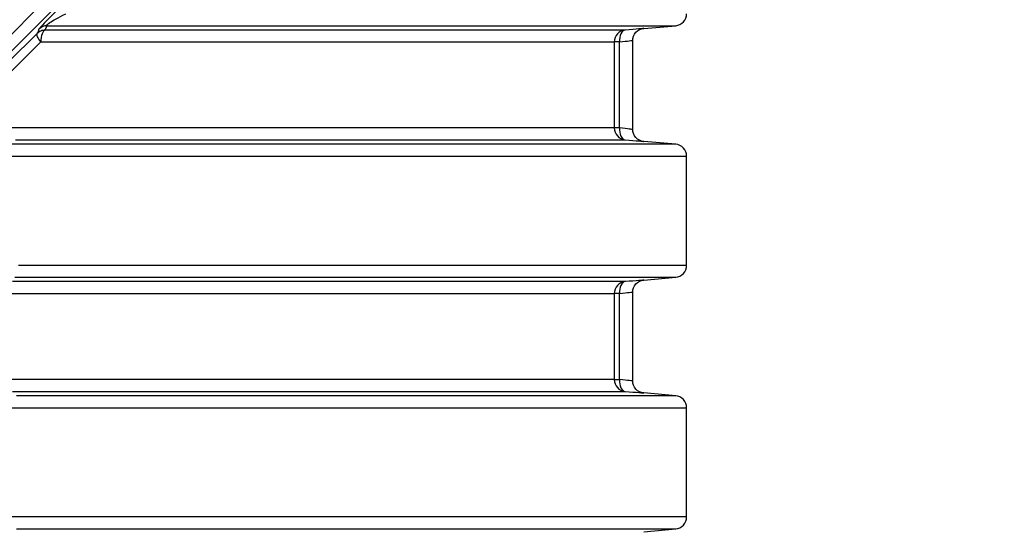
# Model space of a CAD drawing. Header units: millimetres. Extents: x 196 to 1773810, y -221320 to 153872.
# Tile 72 of 256: x 1115627 to 1116450, y -199871 to -199445. Entities that reach past the tile are written whole.
import ezdxf

# ---------------------------------------------------------------- set-up
doc = ezdxf.new("R2010")
doc.units = ezdxf.units.MM
doc.layers.get('Defpoints').update_dxf_attribs({"lineweight": 18})
for name, color, linetype, lineweight in [('00_Основной', 163, 'Continuous', 40), ('ТМ-размеры', 25, 'Continuous', 20), ('электрика', 1, 'Continuous', 140)]:
    doc.layers.add(name, color=color, linetype=linetype, lineweight=lineweight)
doc.styles.add('SFINKS', font='SFINKS.shx', dxfattribs={"width": 0.7, "oblique": 15})
doc.styles.add('Times New Roman', font='times.ttf')
doc.dimstyles.new('кира-50', dxfattribs={"dimtxt": 150, "dimasz": 40, "dimexe": 15, "dimexo": 0, "dimgap": 20, "dimtad": 1, "dimdec": 0, "dimrnd": 5, "dimdsep": 46, "dimtxsty": 'SFINKS', "dimblk1": 'OBLIQUE', "dimblk2": 'OBLIQUE', "dimsah": 1, "dimcen": 2.5, "dimclrd": 252, "dimclre": 252, "dimclrt": 252, "dimadec": 0, "dimazin": 0, "dimtfac": 1, "dimtdec": 0, "dimtofl": 0, "dimtmove": 0, "dimatfit": 3, "dimldrblk": 'OBLIQUE', "dimfxl": 15, "dimtfill": 1, "dimtolj": 1, "dimtzin": 0, "dimlwd": 20, "dimlwe": 20, "dimarcsym": 0})

# ---------------------------------------------------------------- blocks, each defined once
blk = doc.blocks.new('_Oblique')
at = {"color": 0, "linetype": 'ByBlock', "lineweight": -2}
blk.add_line((-0.5, -0.5), (0.5, 0.5), dxfattribs=at)
blk = doc.blocks.new('*D46')
at = {"layer": 'Defpoints', "color": 0, "linetype": 'ByBlock', "lineweight": 50, "transparency": 16777216}
for p in [(1115314.64, -194978.27), (1115314.64, -203390.23), (1116748.98, -203390.23)]:
    blk.add_point(p, dxfattribs=at)
at = {"layer": 'ТМ-размеры', "color": 252, "linetype": 'ByBlock', "lineweight": 20, "transparency": 16777216}
for p, q in [((1115314.64, -194978.27), (1116763.98, -194978.27)), ((1116748.98, -194978.27), (1116748.98, -203390.23)), ((1115314.64, -203390.23), (1116763.98, -203390.23))]:
    blk.add_line(p, q, dxfattribs=at)
at = {"layer": 'ТМ-размеры', "color": 252, "linetype": 'ByBlock', "lineweight": 20, "transparency": 16777216, "xscale": 40, "yscale": 40, "zscale": 40}
for p, rotation in [((1116748.98, -194978.27), 90), ((1116748.98, -203390.23), 270)]:
    blk.add_blockref('_Oblique', p, dxfattribs=dict(at, rotation=rotation))
at = {"layer": 'ТМ-размеры', "color": 252, "linetype": 'ByBlock', "transparency": 16777216, "insert": (1116653.98, -199184.25), "char_height": 150, "attachment_point": 5, "rotation": 90, "style": 'SFINKS', "bg_fill": 3, "box_fill_scale": 1.1, "bg_fill_color": 256, "bg_fill_true_color": 13158600, "bg_fill_transparency": 0}
blk.add_mtext('\\A1;8410', dxfattribs=at)

msp = doc.modelspace()

# ---------------------------------------------------------------- linework, layer by layer
at = {"layer": '00_Основной', "color": 252, "lineweight": 25, "ltscale": 10}
for p, q in [((1115484.02, -199593.18, 0.2), (1115723.56, -199353.64, 0.2)), ((1115730.63, -199360.69, 0.2), (1115491.08, -199600.23, 0.2)), ((1116148.77, -199452.15, 0.2), (1116175.51, -199449.8, 0.2)), ((1116124.13, -199463.42, 0.2), (1116124.13, -199535.09, 0.2)), ((1116128.56, -199535.09, 0.2), (1116128.56, -199463.42, 0.2)), ((1116139.64, -199536.45, 0.2), (1116139.64, -199462.06, 0.2)), ((1116175.51, -199548.71, 0.2), (1116148.77, -199546.37, 0.2)), ((1116184.64, -199649.84, 0.2), (1116184.64, -199558.67, 0.2)), ((1116148.77, -199662.15, 0.2), (1116175.51, -199659.81, 0.2)), ((1116124.13, -199673.41, 0.2), (1116124.13, -199745.1, 0.2)), ((1116128.56, -199745.1, 0.2), (1116128.56, -199673.41, 0.2)), ((1116139.64, -199746.45, 0.2), (1116139.64, -199672.06, 0.2)), ((1116175.51, -199758.7, 0.2), (1116148.77, -199756.37, 0.2)), ((1116184.64, -199859.85, 0.2), (1116184.64, -199768.66, 0.2)), ((1116148.77, -199872.14, 0.2), (1116175.51, -199869.81, 0.2))]:
    msp.add_line(p, q, dxfattribs=at)
at = {"layer": '00_Основной', "color": 252, "lineweight": 25, "ltscale": 10, "elevation": 0.2}
for points in [[(1115662.77, -199432.77), (1115659.78, -199435.72), (1115656.73, -199438.74), (1115654.56, -199440.9), (1115652.54, -199442.93), (1115650.65, -199444.87), (1115649.21, -199446.34), (1115647.85, -199447.73), (1115646.62, -199449.03), (1115645.55, -199450.17), (1115644.68, -199451.13), (1115644.03, -199451.88), (1115643.6, -199452.4), (1115643.42, -199452.7)], [(1115650.14, -199449.8), (1115649.91, -199449.59), (1115650.06, -199449.21), (1115650.56, -199448.68), (1115651.42, -199447.96), (1115652.44, -199447.25), (1115653.65, -199446.46), (1115654.77, -199445.77), (1115656.09, -199444.99), (1115657.64, -199444.12), (1115659.4, -199443.16), (1115661.34, -199442.12), (1115663.47, -199441.02), (1115665.8, -199439.84)], [(1116175.51, -199449.8), (1116177.33, -199449.47), (1116179.06, -199448.8), (1116180.65, -199447.84), (1116182.02, -199446.6), (1116183.13, -199445.12), (1116183.96, -199443.47), (1116184.47, -199441.69), (1116184.64, -199439.84)], [(1115641.98, -199456.35), (1115617.92, -199479.89), (1115593.55, -199503.8), (1115568.9, -199528.02)], [(1115644.98, -199463.42), (1115644.07, -199462.26), (1115643.31, -199461.14), (1115642.68, -199460.06), (1115642.2, -199459.06), (1115641.87, -199458.19), (1115641.73, -199457.42), (1115641.77, -199456.8), (1115641.98, -199456.35)], [(1115643.42, -199452.7), (1115642.6, -199454.74), (1115641.98, -199456.35)], [(1115648.7, -199453.46), (1115647.76, -199453.53), (1115646.84, -199453.69), (1115645.93, -199453.94), (1115645.06, -199454.26), (1115644.23, -199454.67), (1115643.42, -199455.17), (1115642.68, -199455.72), (1115641.98, -199456.35)], [(1115650.14, -199449.8), (1115649.21, -199449.88), (1115648.29, -199450.03), (1115647.39, -199450.28), (1115646.5, -199450.61), (1115645.66, -199451.02), (1115644.86, -199451.51), (1115644.11, -199452.08), (1115643.42, -199452.7)], [(1115648.7, -199453.46), (1115647.95, -199453.78), (1115647.25, -199454.45), (1115646.6, -199455.42), (1115646.05, -199456.66), (1115645.58, -199458.13), (1115645.24, -199459.8), (1115645.04, -199461.58), (1115644.98, -199463.42)], [(1115648.7, -199453.46), (1115649.5, -199451.42), (1115650.14, -199449.8)], [(1116133.25, -199453.46), (1116132.46, -199453.46), (1116131.31, -199453.46), (1116129.79, -199453.46), (1116127.91, -199453.46), (1116125.68, -199453.46), (1116123.09, -199453.46), (1116120.12, -199453.46), (1116116.82, -199453.46), (1116113.15, -199453.46), (1116109.13, -199453.46), (1116104.76, -199453.46), (1116100.04, -199453.46), (1116094.96, -199453.46), (1116089.56, -199453.46), (1116083.8, -199453.46), (1116077.69, -199453.46), (1116071.26, -199453.46), (1116064.48, -199453.46), (1116057.38, -199453.46), (1116049.95, -199453.46), (1116042.2, -199453.46), (1116034.12, -199453.46), (1116025.72, -199453.46), (1116017, -199453.46), (1116007.98, -199453.46), (1115998.66, -199453.46), (1115989.02, -199453.46), (1115979.08, -199453.46), (1115968.85, -199453.46), (1115958.34, -199453.46), (1115947.54, -199453.46), (1115936.45, -199453.46), (1115925.09, -199453.46), (1115913.47, -199453.46), (1115901.58, -199453.46), (1115889.42, -199453.46), (1115877.02, -199453.46), (1115864.36, -199453.46), (1115851.46, -199453.46), (1115838.32, -199453.46), (1115824.96, -199453.46), (1115811.36, -199453.46), (1115797.54, -199453.46), (1115783.52, -199453.46), (1115769.28, -199453.46), (1115754.84, -199453.46), (1115740.21, -199453.46), (1115725.39, -199453.46), (1115710.39, -199453.46), (1115695.21, -199453.46), (1115679.87, -199453.46), (1115664.36, -199453.46), (1115648.7, -199453.46)], [(1115650.14, -199449.8), (1115670.82, -199449.8), (1115691.26, -199449.8), (1115711.44, -199449.8), (1115731.34, -199449.8), (1115750.95, -199449.8), (1115770.27, -199449.8), (1115789.26, -199449.8), (1115807.94, -199449.8), (1115826.27, -199449.8), (1115844.26, -199449.8), (1115861.88, -199449.8), (1115879.12, -199449.8), (1115895.97, -199449.8), (1115912.42, -199449.8), (1115928.47, -199449.8), (1115944.09, -199449.8), (1115959.28, -199449.8), (1115974.02, -199449.8), (1115988.31, -199449.8), (1116002.14, -199449.8), (1116015.49, -199449.8), (1116028.36, -199449.8), (1116040.75, -199449.8), (1116052.62, -199449.8), (1116063.99, -199449.8), (1116074.86, -199449.8), (1116085.18, -199449.8), (1116094.99, -199449.8), (1116104.26, -199449.8), (1116112.98, -199449.8), (1116121.15, -199449.8), (1116128.77, -199449.8), (1116135.83, -199449.8), (1116142.32, -199449.8), (1116148.25, -199449.8), (1116153.6, -199449.8), (1116158.38, -199449.8), (1116162.57, -199449.8), (1116166.18, -199449.8), (1116169.2, -199449.8), (1116171.63, -199449.8), (1116173.48, -199449.8), (1116174.73, -199449.8), (1116175.4, -199449.8), (1116175.51, -199449.8)], [(1116133.25, -199453.46), (1116131.43, -199453.78), (1116129.7, -199454.45), (1116128.12, -199455.42), (1116126.76, -199456.66), (1116125.64, -199458.13), (1116124.81, -199459.8), (1116124.3, -199461.58), (1116124.13, -199463.42)], [(1116133.25, -199453.46), (1116132.23, -199453.73), (1116131.27, -199454.35), (1116130.41, -199455.31), (1116129.69, -199456.55), (1116129.13, -199458.03), (1116128.73, -199459.71), (1116128.55, -199461.53), (1116128.56, -199463.42)], [(1116148.77, -199452.15), (1116148.77, -199452.15), (1116148.5, -199452.16), (1116147.72, -199452.23), (1116146.43, -199452.34), (1116144.64, -199452.49), (1116142.4, -199452.68), (1116139.74, -199452.91), (1116136.66, -199453.16), (1116133.25, -199453.46)], [(1116139.64, -199462.11), (1116139.8, -199460.38), (1116140.28, -199458.6), (1116141.11, -199456.89), (1116142.26, -199455.35), (1116143.7, -199454.05), (1116145.34, -199453.08), (1116147.06, -199452.44), (1116148.77, -199452.15)], [(1115572.78, -199535.09), (1115591.25, -199516.72), (1115609.22, -199498.87), (1115627.34, -199480.89), (1115644.98, -199463.42)], [(1115644.98, -199463.42), (1115660.46, -199463.42), (1115675.79, -199463.42), (1115690.98, -199463.42), (1115705.98, -199463.42), (1115720.82, -199463.42), (1115735.47, -199463.42), (1115749.95, -199463.42), (1115764.21, -199463.42), (1115778.3, -199463.42), (1115792.17, -199463.42), (1115805.83, -199463.42), (1115819.28, -199463.42), (1115832.5, -199463.42), (1115845.48, -199463.42), (1115858.24, -199463.42), (1115870.75, -199463.42), (1115883.03, -199463.42), (1115895.04, -199463.42), (1115906.8, -199463.42), (1115918.29, -199463.42), (1115929.52, -199463.42), (1115940.49, -199463.42), (1115951.17, -199463.42), (1115961.57, -199463.42), (1115971.68, -199463.42), (1115981.5, -199463.42), (1115991.04, -199463.42), (1116000.25, -199463.42), (1116009.18, -199463.42), (1116017.79, -199463.42), (1116026.1, -199463.42), (1116034.09, -199463.42), (1116041.76, -199463.42), (1116049.12, -199463.42), (1116056.13, -199463.42), (1116062.83, -199463.42), (1116069.2, -199463.42), (1116075.22, -199463.42), (1116080.92, -199463.42), (1116086.27, -199463.42), (1116091.28, -199463.42), (1116095.95, -199463.42), (1116100.27, -199463.42), (1116104.25, -199463.42), (1116107.88, -199463.42), (1116111.15, -199463.42), (1116114.07, -199463.42), (1116116.64, -199463.42), (1116118.85, -199463.42), (1116120.7, -199463.42), (1116122.21, -199463.42), (1116123.36, -199463.42), (1116124.13, -199463.42)], [(1116128.56, -199463.42), (1116127.62, -199463.42), (1116126.77, -199463.42), (1116126.02, -199463.42), (1116125.39, -199463.42), (1116124.88, -199463.42), (1116124.5, -199463.42), (1116124.24, -199463.42), (1116124.13, -199463.42)], [(1116128.56, -199463.42), (1116131.1, -199463.11), (1116133.3, -199462.86), (1116135.16, -199462.63), (1116136.69, -199462.45), (1116137.98, -199462.29), (1116138.9, -199462.2), (1116139.46, -199462.12), (1116139.64, -199462.11), (1116139.64, -199462.11)], [(1116124.13, -199535.09), (1116123.36, -199535.09), (1116122.23, -199535.09), (1116120.74, -199535.09), (1116118.91, -199535.09), (1116116.74, -199535.09), (1116114.2, -199535.09), (1116111.32, -199535.09), (1116108.09, -199535.09), (1116104.52, -199535.09), (1116100.59, -199535.09), (1116096.33, -199535.09), (1116091.73, -199535.09), (1116086.79, -199535.09), (1116081.52, -199535.09), (1116075.91, -199535.09), (1116069.96, -199535.09), (1116063.69, -199535.09), (1116057.09, -199535.09), (1116050.18, -199535.09), (1116042.92, -199535.09), (1116035.37, -199535.09), (1116027.48, -199535.09), (1116019.3, -199535.09), (1116010.82, -199535.09), (1116002.01, -199535.09), (1115992.92, -199535.09), (1115983.53, -199535.09), (1115973.85, -199535.09), (1115963.87, -199535.09), (1115953.63, -199535.09), (1115943.08, -199535.09), (1115932.28, -199535.09), (1115921.21, -199535.09), (1115909.87, -199535.09), (1115898.27, -199535.09), (1115886.42, -199535.09), (1115874.31, -199535.09), (1115861.96, -199535.09), (1115849.37, -199535.09), (1115836.56, -199535.09), (1115823.52, -199535.09), (1115810.24, -199535.09), (1115796.77, -199535.09), (1115783.06, -199535.09), (1115769.17, -199535.09), (1115755.07, -199535.09), (1115740.79, -199535.09), (1115726.31, -199535.09), (1115711.66, -199535.09), (1115696.83, -199535.09), (1115681.85, -199535.09), (1115666.69, -199535.09), (1115651.38, -199535.09), (1115635.93, -199535.09), (1115620.34, -199535.09)], [(1116124.13, -199535.09), (1116124.3, -199536.93), (1116124.81, -199538.72), (1116125.64, -199540.37), (1116126.76, -199541.85), (1116128.12, -199543.1), (1116129.7, -199544.05), (1116131.43, -199544.72), (1116133.25, -199545.06)], [(1116128.56, -199535.09), (1116127.62, -199535.09), (1116126.77, -199535.09), (1116126.02, -199535.09), (1116125.39, -199535.09), (1116124.88, -199535.09), (1116124.5, -199535.09), (1116124.24, -199535.09), (1116124.13, -199535.09)], [(1116128.56, -199535.09), (1116128.55, -199536.97), (1116128.73, -199538.79), (1116129.13, -199540.47), (1116129.69, -199541.96), (1116130.41, -199543.21), (1116131.27, -199544.15), (1116132.23, -199544.77), (1116133.25, -199545.06)], [(1116139.64, -199536.4), (1116139.46, -199536.38), (1116138.9, -199536.32), (1116137.99, -199536.21), (1116136.69, -199536.05), (1116135.18, -199535.88), (1116133.32, -199535.66), (1116131.1, -199535.39), (1116128.56, -199535.09)], [(1116148.77, -199546.37), (1116147.06, -199546.06), (1116145.34, -199545.42), (1116143.7, -199544.45), (1116142.26, -199543.16), (1116141.11, -199541.61), (1116140.28, -199539.9), (1116139.8, -199538.14), (1116139.64, -199536.4)], [(1115623.78, -199545.06), (1115639.54, -199545.06), (1115655.18, -199545.06), (1115670.66, -199545.06), (1115685.98, -199545.06), (1115701.14, -199545.06), (1115716.14, -199545.06), (1115730.95, -199545.06), (1115745.59, -199545.06), (1115760.04, -199545.06), (1115774.29, -199545.06), (1115788.34, -199545.06), (1115802.2, -199545.06), (1115815.83, -199545.06), (1115829.25, -199545.06), (1115842.44, -199545.06), (1115855.41, -199545.06), (1115868.13, -199545.06), (1115880.62, -199545.06), (1115892.86, -199545.06), (1115904.84, -199545.06), (1115916.57, -199545.06), (1115928.04, -199545.06), (1115939.25, -199545.06), (1115950.17, -199545.06), (1115960.82, -199545.06), (1115971.2, -199545.06), (1115981.27, -199545.06), (1115991.06, -199545.06), (1116000.56, -199545.06), (1116009.76, -199545.06), (1116018.66, -199545.06), (1116027.24, -199545.06), (1116035.53, -199545.06), (1116043.49, -199545.06), (1116051.14, -199545.06), (1116058.46, -199545.06), (1116065.46, -199545.06), (1116072.13, -199545.06), (1116078.48, -199545.06), (1116084.49, -199545.06), (1116090.16, -199545.06), (1116095.5, -199545.06), (1116100.5, -199545.06), (1116105.15, -199545.06), (1116109.46, -199545.06), (1116113.42, -199545.06), (1116117.03, -199545.06), (1116120.29, -199545.06), (1116123.21, -199545.06), (1116125.77, -199545.06), (1116127.98, -199545.06), (1116129.83, -199545.06), (1116131.33, -199545.06), (1116132.47, -199545.06), (1116133.25, -199545.06)], [(1116133.25, -199545.06), (1116136.68, -199545.34), (1116139.74, -199545.6), (1116142.4, -199545.83), (1116144.65, -199546.02), (1116146.43, -199546.17), (1116147.71, -199546.28), (1116148.5, -199546.34), (1116148.77, -199546.37)], [(1116175.51, -199548.71), (1116175.44, -199548.71), (1116174.85, -199548.71), (1116173.66, -199548.71), (1116171.9, -199548.71), (1116169.54, -199548.71), (1116166.59, -199548.71), (1116163.06, -199548.71), (1116158.96, -199548.71), (1116154.27, -199548.71), (1116149.01, -199548.71), (1116143.17, -199548.71), (1116136.76, -199548.71), (1116129.8, -199548.71), (1116122.27, -199548.71), (1116114.2, -199548.71), (1116105.56, -199548.71), (1116096.39, -199548.71), (1116086.7, -199548.71), (1116076.45, -199548.71), (1116065.7, -199548.71), (1116054.42, -199548.71), (1116042.65, -199548.71), (1116030.38, -199548.71), (1116017.61, -199548.71), (1116004.36, -199548.71), (1115990.62, -199548.71), (1115976.44, -199548.71), (1115961.81, -199548.71), (1115946.73, -199548.71), (1115931.2, -199548.71), (1115915.27, -199548.71), (1115898.92, -199548.71), (1115882.17, -199548.71), (1115865.02, -199548.71), (1115847.51, -199548.71), (1115829.62, -199548.71), (1115811.39, -199548.71), (1115792.82, -199548.71), (1115773.91, -199548.71), (1115754.69, -199548.71), (1115735.17, -199548.71), (1115715.36, -199548.71), (1115695.28, -199548.71), (1115674.93, -199548.71), (1115654.34, -199548.71), (1115633.52, -199548.71), (1115612.48, -199548.71)], [(1116184.64, -199558.67), (1116184.47, -199556.82), (1116183.96, -199555.05), (1116183.13, -199553.38), (1116182.02, -199551.91), (1116180.65, -199550.67), (1116179.06, -199549.7), (1116177.33, -199549.04), (1116175.51, -199548.71)], [(1115611.43, -199558.67), (1115632.77, -199558.67), (1115653.91, -199558.67), (1115674.79, -199558.67), (1115695.44, -199558.67), (1115715.83, -199558.67), (1115735.94, -199558.67), (1115755.75, -199558.67), (1115775.26, -199558.67), (1115794.47, -199558.67), (1115813.33, -199558.67), (1115831.86, -199558.67), (1115850.02, -199558.67), (1115867.83, -199558.67), (1115885.24, -199558.67), (1115902.28, -199558.67), (1115918.9, -199558.67), (1115935.11, -199558.67), (1115950.89, -199558.67), (1115966.23, -199558.67), (1115981.13, -199558.67), (1115995.56, -199558.67), (1116009.54, -199558.67), (1116023.02, -199558.67), (1116036.02, -199558.67), (1116048.54, -199558.67), (1116060.53, -199558.67), (1116072.02, -199558.67), (1116082.98, -199558.67), (1116093.42, -199558.67), (1116103.33, -199558.67), (1116112.69, -199558.67), (1116121.51, -199558.67), (1116129.76, -199558.67), (1116137.45, -199558.67), (1116144.58, -199558.67), (1116151.14, -199558.67), (1116157.12, -199558.67), (1116162.53, -199558.67), (1116167.35, -199558.67), (1116171.59, -199558.67), (1116175.23, -199558.67), (1116178.28, -199558.67), (1116180.73, -199558.67), (1116182.59, -199558.67), (1116183.86, -199558.67), (1116184.53, -199558.67), (1116184.64, -199558.67)], [(1116184.64, -199649.84), (1116184.34, -199649.84), (1116183.46, -199649.84), (1116181.96, -199649.84), (1116179.87, -199649.84), (1116177.2, -199649.84), (1116173.93, -199649.84), (1116170.08, -199649.84), (1116165.63, -199649.84), (1116160.61, -199649.84), (1116154.99, -199649.84), (1116148.81, -199649.84), (1116142.07, -199649.84), (1116134.74, -199649.84), (1116126.86, -199649.84), (1116118.42, -199649.84), (1116109.43, -199649.84), (1116099.89, -199649.84), (1116089.81, -199649.84), (1116079.22, -199649.84), (1116068.08, -199649.84), (1116056.44, -199649.84), (1116044.29, -199649.84), (1116031.63, -199649.84), (1116018.48, -199649.84), (1116004.86, -199649.84), (1115990.75, -199649.84), (1115976.19, -199649.84), (1115961.18, -199649.84), (1115945.71, -199649.84), (1115929.82, -199649.84), (1115913.51, -199649.84), (1115896.79, -199649.84), (1115879.66, -199649.84), (1115862.14, -199649.84), (1115844.26, -199649.84), (1115826.02, -199649.84), (1115807.41, -199649.84), (1115788.47, -199649.84), (1115769.21, -199649.84), (1115749.64, -199649.84), (1115729.77, -199649.84), (1115709.62, -199649.84), (1115689.18, -199649.84), (1115668.5, -199649.84), (1115647.57, -199649.84), (1115626.42, -199649.84)], [(1116175.51, -199659.81), (1116177.33, -199659.47), (1116179.06, -199658.8), (1116180.65, -199657.84), (1116182.02, -199656.6), (1116183.13, -199655.12), (1116183.96, -199653.47), (1116184.47, -199651.68), (1116184.64, -199649.84)], [(1115623.14, -199659.81), (1115644.08, -199659.81), (1115664.79, -199659.81), (1115685.26, -199659.81), (1115705.47, -199659.81), (1115725.41, -199659.81), (1115745.08, -199659.81), (1115764.44, -199659.81), (1115783.5, -199659.81), (1115802.24, -199659.81), (1115820.64, -199659.81), (1115838.7, -199659.81), (1115856.4, -199659.81), (1115873.73, -199659.81), (1115890.68, -199659.81), (1115907.23, -199659.81), (1115923.37, -199659.81), (1115939.09, -199659.81), (1115954.39, -199659.81), (1115969.25, -199659.81), (1115983.67, -199659.81), (1115997.61, -199659.81), (1116011.1, -199659.81), (1116024.11, -199659.81), (1116036.63, -199659.81), (1116048.65, -199659.81), (1116060.18, -199659.81), (1116071.19, -199659.81), (1116081.68, -199659.81), (1116091.65, -199659.81), (1116101.09, -199659.81), (1116109.98, -199659.81), (1116118.33, -199659.81), (1116126.14, -199659.81), (1116133.37, -199659.81), (1116140.06, -199659.81), (1116146.17, -199659.81), (1116151.73, -199659.81), (1116156.7, -199659.81), (1116161.1, -199659.81), (1116164.91, -199659.81), (1116168.14, -199659.81), (1116170.8, -199659.81), (1116172.86, -199659.81), (1116174.34, -199659.81), (1116175.21, -199659.81), (1116175.51, -199659.81)], [(1116148.77, -199662.15), (1116148.77, -199662.15), (1116148.5, -199662.16), (1116147.71, -199662.24), (1116146.41, -199662.35), (1116144.64, -199662.49), (1116142.4, -199662.67), (1116139.74, -199662.91), (1116136.66, -199663.16), (1116133.25, -199663.46)], [(1116139.64, -199672.1), (1116139.8, -199670.38), (1116140.28, -199668.6), (1116141.11, -199666.89), (1116142.26, -199665.35), (1116143.7, -199664.06), (1116145.34, -199663.08), (1116147.06, -199662.44), (1116148.77, -199662.15)], [(1116133.25, -199663.46), (1116132.24, -199663.46), (1116130.69, -199663.46), (1116128.62, -199663.46), (1116126.01, -199663.46), (1116122.86, -199663.46), (1116119.18, -199663.46), (1116114.99, -199663.46), (1116110.26, -199663.46), (1116105.01, -199663.46), (1116099.25, -199663.46), (1116092.97, -199663.46), (1116086.19, -199663.46), (1116078.89, -199663.46), (1116071.1, -199663.46), (1116062.82, -199663.46), (1116054.04, -199663.46), (1116044.77, -199663.46), (1116035.03, -199663.46), (1116024.82, -199663.46), (1116014.15, -199663.46), (1116003.02, -199663.46), (1115991.43, -199663.46), (1115979.39, -199663.46), (1115966.93, -199663.46), (1115954.05, -199663.46), (1115940.73, -199663.46), (1115927.01, -199663.46), (1115912.9, -199663.46), (1115898.38, -199663.46), (1115883.5, -199663.46), (1115868.23, -199663.46), (1115852.59, -199663.46), (1115836.62, -199663.46), (1115820.29, -199663.46), (1115803.64, -199663.46), (1115786.66, -199663.46), (1115769.38, -199663.46), (1115751.8, -199663.46), (1115733.93, -199663.46), (1115715.78, -199663.46), (1115697.38, -199663.46), (1115678.73, -199663.46), (1115659.83, -199663.46), (1115640.71, -199663.46), (1115621.38, -199663.46)], [(1116133.25, -199663.46), (1116131.43, -199663.79), (1116129.7, -199664.45), (1116128.12, -199665.42), (1116126.76, -199666.66), (1116125.64, -199668.13), (1116124.81, -199669.8), (1116124.3, -199671.58), (1116124.13, -199673.41)], [(1116133.25, -199663.46), (1116132.23, -199663.73), (1116131.27, -199664.35), (1116130.41, -199665.31), (1116129.69, -199666.55), (1116129.13, -199668.03), (1116128.73, -199669.71), (1116128.55, -199671.53), (1116128.56, -199673.41)], [(1115617.96, -199673.41), (1115637.09, -199673.41), (1115656, -199673.41), (1115674.68, -199673.41), (1115693.12, -199673.41), (1115711.32, -199673.41), (1115729.26, -199673.41), (1115746.93, -199673.41), (1115764.31, -199673.41), (1115781.4, -199673.41), (1115798.19, -199673.41), (1115814.66, -199673.41), (1115830.8, -199673.41), (1115846.59, -199673.41), (1115862.06, -199673.41), (1115877.16, -199673.41), (1115891.88, -199673.41), (1115906.23, -199673.41), (1115920.2, -199673.41), (1115933.76, -199673.41), (1115946.92, -199673.41), (1115959.67, -199673.41), (1115971.98, -199673.41), (1115983.88, -199673.41), (1115995.34, -199673.41), (1116006.34, -199673.41), (1116016.92, -199673.41), (1116027, -199673.41), (1116036.64, -199673.41), (1116045.8, -199673.41), (1116054.48, -199673.41), (1116062.66, -199673.41), (1116070.38, -199673.41), (1116077.59, -199673.41), (1116084.3, -199673.41), (1116090.5, -199673.41), (1116096.2, -199673.41), (1116101.38, -199673.41), (1116106.07, -199673.41), (1116110.22, -199673.41), (1116113.84, -199673.41), (1116116.96, -199673.41), (1116119.54, -199673.41), (1116121.6, -199673.41), (1116123.13, -199673.41), (1116124.13, -199673.41)], [(1116128.56, -199673.41), (1116127.62, -199673.41), (1116126.77, -199673.41), (1116126.02, -199673.41), (1116125.39, -199673.41), (1116124.88, -199673.41), (1116124.5, -199673.41), (1116124.24, -199673.41), (1116124.13, -199673.41)], [(1116128.56, -199673.41), (1116131.1, -199673.11), (1116133.3, -199672.84), (1116135.16, -199672.64), (1116136.69, -199672.45), (1116137.98, -199672.3), (1116138.9, -199672.19), (1116139.46, -199672.13), (1116139.64, -199672.1), (1116139.64, -199672.11)], [(1116124.13, -199745.1), (1116123.13, -199745.1), (1116121.6, -199745.1), (1116119.54, -199745.1), (1116116.96, -199745.1), (1116113.84, -199745.1), (1116110.22, -199745.1), (1116106.07, -199745.1), (1116101.38, -199745.1), (1116096.2, -199745.1), (1116090.5, -199745.1), (1116084.3, -199745.1), (1116077.59, -199745.1), (1116070.38, -199745.1), (1116062.66, -199745.1), (1116054.48, -199745.1), (1116045.8, -199745.1), (1116036.64, -199745.1), (1116027, -199745.1), (1116016.92, -199745.1), (1116006.34, -199745.1), (1115995.34, -199745.1), (1115983.88, -199745.1), (1115971.98, -199745.1), (1115959.67, -199745.1), (1115946.92, -199745.1), (1115933.76, -199745.1), (1115920.2, -199745.1), (1115906.23, -199745.1), (1115891.88, -199745.1), (1115877.16, -199745.1), (1115862.06, -199745.1), (1115846.59, -199745.1), (1115830.8, -199745.1), (1115814.66, -199745.1), (1115798.19, -199745.1), (1115781.4, -199745.1), (1115764.31, -199745.1), (1115746.93, -199745.1), (1115729.26, -199745.1), (1115711.32, -199745.1), (1115693.12, -199745.1), (1115674.68, -199745.1), (1115656, -199745.1), (1115637.09, -199745.1), (1115617.96, -199745.1)], [(1116124.13, -199745.1), (1116124.3, -199746.93), (1116124.81, -199748.72), (1116125.64, -199750.37), (1116126.76, -199751.84), (1116128.12, -199753.1), (1116129.7, -199754.06), (1116131.43, -199754.72), (1116133.25, -199755.06)], [(1116124.13, -199745.1), (1116124.24, -199745.1), (1116124.5, -199745.1), (1116124.88, -199745.1), (1116125.39, -199745.1), (1116126.02, -199745.1), (1116126.77, -199745.1), (1116127.62, -199745.1), (1116128.56, -199745.1)], [(1116128.56, -199745.1), (1116128.55, -199746.97), (1116128.73, -199748.79), (1116129.13, -199750.47), (1116129.69, -199751.97), (1116130.41, -199753.21), (1116131.27, -199754.16), (1116132.23, -199754.78), (1116133.25, -199755.06)], [(1116139.64, -199746.41), (1116139.46, -199746.38), (1116138.9, -199746.32), (1116137.99, -199746.21), (1116136.69, -199746.06), (1116135.18, -199745.87), (1116133.32, -199745.66), (1116131.1, -199745.39), (1116128.56, -199745.1)], [(1116148.77, -199756.37), (1116147.06, -199756.06), (1116145.34, -199755.42), (1116143.7, -199754.45), (1116142.26, -199753.15), (1116141.11, -199751.62), (1116140.28, -199749.91), (1116139.8, -199748.14), (1116139.64, -199746.41)], [(1115621.38, -199755.06), (1115640.71, -199755.06), (1115659.83, -199755.06), (1115678.73, -199755.06), (1115697.38, -199755.06), (1115715.78, -199755.06), (1115733.93, -199755.06), (1115751.8, -199755.06), (1115769.38, -199755.06), (1115786.66, -199755.06), (1115803.64, -199755.06), (1115820.29, -199755.06), (1115836.62, -199755.06), (1115852.59, -199755.06), (1115868.23, -199755.06), (1115883.5, -199755.06), (1115898.38, -199755.06), (1115912.9, -199755.06), (1115927.01, -199755.06), (1115940.73, -199755.06), (1115954.05, -199755.06), (1115966.93, -199755.06), (1115979.39, -199755.06), (1115991.43, -199755.06), (1116003.02, -199755.06), (1116014.15, -199755.06), (1116024.82, -199755.06), (1116035.03, -199755.06), (1116044.77, -199755.06), (1116054.04, -199755.06), (1116062.82, -199755.06), (1116071.1, -199755.06), (1116078.89, -199755.06), (1116086.19, -199755.06), (1116092.97, -199755.06), (1116099.25, -199755.06), (1116105.01, -199755.06), (1116110.26, -199755.06), (1116114.99, -199755.06), (1116119.18, -199755.06), (1116122.86, -199755.06), (1116126.01, -199755.06), (1116128.62, -199755.06), (1116130.69, -199755.06), (1116132.24, -199755.06), (1116133.25, -199755.06)], [(1116175.51, -199758.7), (1116175.36, -199758.7), (1116174.62, -199758.7), (1116173.3, -199758.7), (1116171.38, -199758.7), (1116168.86, -199758.7), (1116165.76, -199758.7), (1116162.08, -199758.7), (1116157.8, -199758.7), (1116152.93, -199758.7), (1116147.5, -199758.7), (1116141.47, -199758.7), (1116134.9, -199758.7), (1116127.73, -199758.7), (1116120.02, -199758.7), (1116111.74, -199758.7), (1116102.92, -199758.7), (1116093.55, -199758.7), (1116083.63, -199758.7), (1116073.19, -199758.7), (1116062.22, -199758.7), (1116050.74, -199758.7), (1116038.74, -199758.7), (1116026.26, -199758.7), (1116013.28, -199758.7), (1115999.8, -199758.7), (1115985.86, -199758.7), (1115971.45, -199758.7), (1115956.59, -199758.7), (1115941.29, -199758.7), (1115925.54, -199758.7), (1115909.39, -199758.7), (1115892.81, -199758.7), (1115875.85, -199758.7), (1115858.48, -199758.7), (1115840.75, -199758.7), (1115822.65, -199758.7), (1115804.19, -199758.7), (1115785.41, -199758.7), (1115766.29, -199758.7), (1115746.86, -199758.7), (1115727.13, -199758.7), (1115707.12, -199758.7), (1115686.83, -199758.7), (1115666.3, -199758.7), (1115645.51, -199758.7), (1115624.5, -199758.7)], [(1116133.25, -199755.06), (1116136.66, -199755.34), (1116139.72, -199755.61), (1116142.4, -199755.83), (1116144.65, -199756.02), (1116146.43, -199756.17), (1116147.71, -199756.27), (1116148.5, -199756.34), (1116148.77, -199756.37)], [(1116184.64, -199768.66), (1116184.47, -199766.82), (1116183.96, -199765.05), (1116183.13, -199763.38), (1116182.02, -199761.92), (1116180.65, -199760.67), (1116179.06, -199759.7), (1116177.33, -199759.04), (1116175.51, -199758.7)], [(1115606.31, -199768.66), (1115627.77, -199768.66), (1115649.01, -199768.66), (1115670.01, -199768.66), (1115690.76, -199768.66), (1115711.27, -199768.66), (1115731.49, -199768.66), (1115751.43, -199768.66), (1115771.06, -199768.66), (1115790.38, -199768.66), (1115809.37, -199768.66), (1115828.01, -199768.66), (1115846.31, -199768.66), (1115864.23, -199768.66), (1115881.77, -199768.66), (1115898.93, -199768.66), (1115915.68, -199768.66), (1115932.01, -199768.66), (1115947.91, -199768.66), (1115963.38, -199768.66), (1115978.4, -199768.66), (1115992.96, -199768.66), (1116007.05, -199768.66), (1116020.67, -199768.66), (1116033.79, -199768.66), (1116046.41, -199768.66), (1116058.53, -199768.66), (1116070.14, -199768.66), (1116081.22, -199768.66), (1116091.78, -199768.66), (1116101.79, -199768.66), (1116111.26, -199768.66), (1116120.18, -199768.66), (1116128.55, -199768.66), (1116136.35, -199768.66), (1116143.58, -199768.66), (1116150.24, -199768.66), (1116156.32, -199768.66), (1116161.82, -199768.66), (1116166.73, -199768.66), (1116171.05, -199768.66), (1116174.79, -199768.66), (1116177.92, -199768.66), (1116180.46, -199768.66), (1116182.4, -199768.66), (1116183.74, -199768.66), (1116184.48, -199768.66), (1116184.64, -199768.66)], [(1116184.64, -199859.85), (1116184.48, -199859.85), (1116183.74, -199859.85), (1116182.4, -199859.85), (1116180.46, -199859.85), (1116177.92, -199859.85), (1116174.79, -199859.85), (1116171.05, -199859.85), (1116166.73, -199859.85), (1116161.82, -199859.85), (1116156.32, -199859.85), (1116150.24, -199859.85), (1116143.58, -199859.85), (1116136.35, -199859.85), (1116128.55, -199859.85), (1116120.18, -199859.85), (1116111.26, -199859.85), (1116101.79, -199859.85), (1116091.78, -199859.85), (1116081.22, -199859.85), (1116070.14, -199859.85), (1116058.53, -199859.85), (1116046.41, -199859.85), (1116033.79, -199859.85), (1116020.67, -199859.85), (1116007.05, -199859.85), (1115992.96, -199859.85), (1115978.4, -199859.85), (1115963.38, -199859.85), (1115947.91, -199859.85), (1115932.01, -199859.85), (1115915.68, -199859.85), (1115898.93, -199859.85), (1115881.77, -199859.85), (1115864.23, -199859.85), (1115846.31, -199859.85), (1115828.01, -199859.85), (1115809.37, -199859.85), (1115790.38, -199859.85), (1115771.06, -199859.85), (1115751.43, -199859.85), (1115731.49, -199859.85), (1115711.27, -199859.85), (1115690.76, -199859.85), (1115670.01, -199859.85), (1115649.01, -199859.85), (1115627.77, -199859.85), (1115606.31, -199859.85)], [(1116175.51, -199869.81), (1116177.33, -199869.47), (1116179.06, -199868.81), (1116180.65, -199867.85), (1116182.02, -199866.59), (1116183.13, -199865.12), (1116183.96, -199863.47), (1116184.47, -199861.68), (1116184.64, -199859.85)], [(1115624.5, -199869.81), (1115645.51, -199869.81), (1115666.3, -199869.81), (1115686.83, -199869.81), (1115707.12, -199869.81), (1115727.13, -199869.81), (1115746.86, -199869.81), (1115766.29, -199869.81), (1115785.41, -199869.81), (1115804.19, -199869.81), (1115822.65, -199869.81), (1115840.75, -199869.81), (1115858.48, -199869.81), (1115875.85, -199869.81), (1115892.81, -199869.81), (1115909.39, -199869.81), (1115925.54, -199869.81), (1115941.29, -199869.81), (1115956.59, -199869.81), (1115971.45, -199869.81), (1115985.86, -199869.81), (1115999.8, -199869.81), (1116013.28, -199869.81), (1116026.26, -199869.81), (1116038.74, -199869.81), (1116050.74, -199869.81), (1116062.22, -199869.81), (1116073.19, -199869.81), (1116083.63, -199869.81), (1116093.55, -199869.81), (1116102.92, -199869.81), (1116111.74, -199869.81), (1116120.02, -199869.81), (1116127.73, -199869.81), (1116134.9, -199869.81), (1116141.47, -199869.81), (1116147.5, -199869.81), (1116152.93, -199869.81), (1116157.8, -199869.81), (1116162.08, -199869.81), (1116165.76, -199869.81), (1116168.86, -199869.81), (1116171.38, -199869.81), (1116173.3, -199869.81), (1116174.62, -199869.81), (1116175.36, -199869.81), (1116175.51, -199869.81)]]:
    msp.add_lwpolyline(points, dxfattribs=at)

# ---------------------------------------------------------------- texts
at = {"layer": 'электрика', "color": 0, "lineweight": 25, "insert": (1012479.68, -198793.24), "char_height": 250, "width": 1668.47, "attachment_point": 1, "style": 'Times New Roman'}
msp.add_mtext('\\pi-99.61502;{\\LВА88-33-3Р}\\P\\pi447.78945;125А', dxfattribs=at)
at = {"layer": 'электрика', "color": 0, "lineweight": 18, "insert": (1055739.19, -198876.59), "char_height": 250, "width": 1668.47, "attachment_point": 1, "style": 'Times New Roman'}
msp.add_mtext('\\pi-99.61502;{\\LВА47-29-3Р}\\P\\pi540.07496;16А', dxfattribs=at)

# ---------------------------------------------------------------- next in the draw order: dimensions: what is measured, and where the dimension line sits
at = {"layer": 'ТМ-размеры', "color": 3, "linetype": 'ByBlock'}
dim = msp.add_linear_dim(base=(1116748.98, -203390.23, 0.2), p1=(1115314.64, -194978.27, 0.2), p2=(1115314.64, -203390.23, 0.2), angle=90, dimstyle='кира-50', dxfattribs=at)
dim.commit()
dim.dimension.update_dxf_attribs({"geometry": '*D46', "text_midpoint": (1116653.98, -199184.25, 0.2)})

# ---------------------------------------------------------------- next in the draw order: texts
at = {"layer": 'электрика', "color": 0, "lineweight": 18, "attachment_point": 1, "style": 'Times New Roman'}
for s, insert, char_height, width in [('\\pi-51.49887;{\\LВА47-29-3Р}\\P\\pi569.44561;40А', (1023245.58, -198876.59), 250, 1764.7023), ('\\pi49.56334;{\\LВА47-29-1Р}\\P\\pi817.19131;16А', (1048383.17, -198876.59), 300, 2340.3668)]:
    msp.add_mtext(s, dxfattribs=dict(at, insert=insert, char_height=char_height, width=width))

doc.saveas('drawing.dxf')
